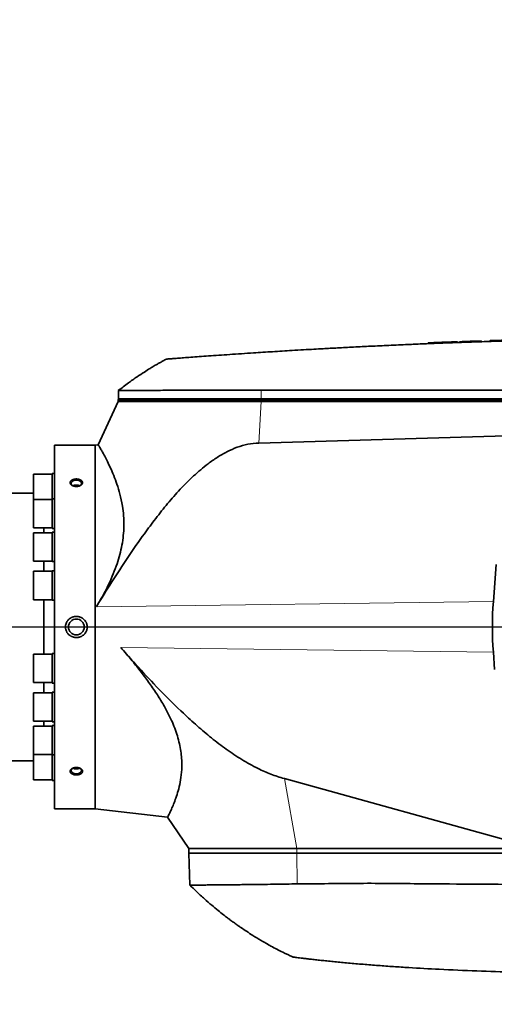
# Model space of a CAD drawing. Header units: millimetres. Extents: x 0 to 14900, y 0 to 10500.
# Tile 41 of 47: x 11596 to 11901, y 6398 to 7031. Entities that reach past the tile are written whole.
import ezdxf

# ---------------------------------------------------------------- set-up
doc = ezdxf.new("R2010")
doc.units = ezdxf.units.MM
doc.header["$LTSCALE"] = 25
doc.layers.add('THICK_LINE', color=7, linetype='Continuous')
doc.styles.add('SLDTEXTSTYLE0', font='TXT', dxfattribs={"width": 0.605})
doc.dimstyles.new('SLDDIMSTYLE2', dxfattribs={"dimtxt": 87.5, "dimasz": 87.5, "dimexe": 0, "dimexo": 0.0625, "dimgap": 21.875, "dimtad": 1, "dimdec": 4, "dimlfac": 25, "dimzin": 12, "dimdsep": 46, "dimtxsty": 'SLDTEXTSTYLE0', "dimsah": 1, "dimcen": 0.09, "dimadec": 1, "dimazin": 3, "dimtfac": 1, "dimtofl": 0, "dimtmove": 0, "dimatfit": 3, "dimfxl": 1, "dimfrac": 2, "dimtolj": 1, "dimtzin": 12, "dimarcsym": 0})
doc.dimstyles.new('SLDDIMSTYLE3', dxfattribs={"dimtxt": 87.5, "dimasz": 87.5, "dimexe": 0, "dimexo": 0.0625, "dimgap": 21.875, "dimtad": 1, "dimdec": 1, "dimrnd": 1e-09, "dimzin": 12, "dimdsep": 46, "dimtxsty": 'SLDTEXTSTYLE0', "dimsah": 1, "dimcen": 0, "dimadec": 0, "dimazin": 3, "dimtfac": 1, "dimtofl": 0, "dimtmove": 0, "dimatfit": 3, "dimfxl": 1, "dimfrac": 2, "dimtolj": 1, "dimtzin": 12, "dimarcsym": 0})

# ---------------------------------------------------------------- blocks, each defined once
blk = doc.blocks.new('_D_6')
at = {"layer": 'THICK_LINE'}
for p, q in [((7902.03, 7121.67), (7616.02, 7172.1)), ((13399.94, 6640.66), (13690.36, 6640.66))]:
    blk.add_line(p, q, dxfattribs=at)
blk.add_arc((10629.94, 6640.66), 3022.92, 0, 170, dxfattribs=at)
for points in [[(7652.95, 7165.58), (7681.67, 7249.18), (7657.11, 7253.87)], [(13652.86, 6640.66), (13664.1, 6728.33), (13639.1, 6727.97)]]:
    blk.add_solid(points, dxfattribs=at)
at = {"layer": 'THICK_LINE', "insert": (10779.39, 9775.28), "char_height": 87.5, "attachment_point": 1, "rotation": 355, "style": 'SLDTEXTSTYLE0'}
blk.add_mtext('170°', dxfattribs=at)
blk = doc.blocks.new('_D_7')
at = {"layer": 'THICK_LINE'}
for p, q in [((13399.94, 6640.66), (13690.36, 6640.66)), ((7902.03, 6159.65), (7616.02, 6109.22))]:
    blk.add_line(p, q, dxfattribs=at)
blk.add_arc((10629.94, 6640.66), 3022.92, 190, 0, dxfattribs=at)
for points in [[(13652.86, 6640.66), (13639.1, 6553.35), (13664.1, 6552.99)], [(7652.95, 6115.74), (7657.11, 6027.45), (7681.67, 6032.14)]]:
    blk.add_solid(points, dxfattribs=at)
at = {"layer": 'THICK_LINE', "insert": (10759.73, 3730.77), "char_height": 87.5, "attachment_point": 1, "rotation": 5, "style": 'SLDTEXTSTYLE0'}
blk.add_mtext('170°', dxfattribs=at)
blk = doc.blocks.new('_D_8')
at = {"layer": 'THICK_LINE'}
blk.add_line((12288.17, 8796.74), (10629.94, 6640.66), dxfattribs=at)
blk.add_solid([(12288.17, 8796.74), (12224.91, 8735.01), (12244.73, 8719.76)], dxfattribs=at)
at = {"layer": 'THICK_LINE', "insert": (11260.76, 7645.75), "char_height": 87.5, "attachment_point": 1, "rotation": 52.43651, "style": 'SLDTEXTSTYLE0'}
blk.add_mtext('R2720', dxfattribs=at)
blk = doc.blocks.new('_D_9')
at = {"layer": 'THICK_LINE'}
for q in [(11918.19, 7384.43), (10629.94, 6640.66)]:
    blk.add_line((11458.73, 7119.16), q, dxfattribs=at)
blk.add_solid([(11458.73, 7119.16), (11540.76, 7152.08), (11528.26, 7173.74)], dxfattribs=at)
at = {"layer": 'THICK_LINE', "insert": (11613.03, 7338.39), "char_height": 87.5, "attachment_point": 1, "rotation": 30, "style": 'SLDTEXTSTYLE0'}
blk.add_mtext('R957', dxfattribs=at)

msp = doc.modelspace()

# ---------------------------------------------------------------- linework, layer by layer
at = {"color": 7, "linetype": 'Continuous', "lineweight": 35}
for p, q in [((11858.8785136, 6823.3779774), (11858.8785136, 6822.8778913)), ((11861.5591703, 6823.4855097), (11861.5591703, 6822.9855097)), ((11862.4868177, 6823.5225163), (11863.0965112, 6823.5466882)), ((11862.4868177, 6823.5225163), (11862.4868177, 6823.0225163)), ((11863.0965112, 6823.5481368), (11863.0965112, 6823.0511247)), ((11877.6315112, 6824.1001656), (11873.6985112, 6823.9549564)), ((11877.6315112, 6824.1001656), (11877.6315112, 6823.6001656)), ((11878.8855112, 6824.1457558), (11878.8855112, 6823.6457558)), ((11892.8505112, 6824.6303198), (11892.8505112, 6824.1303198)), ((11898.6645137, 6824.8198956), (11898.6645137, 6824.3198348)), ((11901.3451703, 6824.9042986), (11901.3451703, 6824.4042986)), ((11659.6003727, 6792.8342713), (11659.4196834, 6787.6600043)), ((11659.3847626, 6785.6600043), (11646.4092442, 6757.8339154)), ((11659.4196834, 6787.6600043), (11659.3847626, 6786.6600043)), ((11659.3847626, 6786.6600043), (11659.3847626, 6785.6600043)), ((11751.3429082, 6786.6600043), (11659.3847626, 6786.6600043)), ((11659.3847626, 6785.6600043), (11751.3429082, 6785.6600043)), ((12071.1984953, 6786.6600043), (11751.3429082, 6786.6600043)), ((11751.3429082, 6785.6600043), (12077.3847626, 6785.6600043)), ((12005.2756129, 6766.4526355), (11749.7950353, 6758.9353136)), ((11644.3847626, 6757.6600043), (11618.3847626, 6757.6600043)), ((11618.3847626, 6523.6600043), (11618.3847626, 6757.6600043)), ((11646.485091, 6757.8993065), (11644.3847626, 6757.6600043)), ((11644.3847626, 6757.6600043), (11644.3847626, 6523.6600043)), ((11616.8847626, 6738.9956209), (11604.8847626, 6738.9956209)), ((11604.8847626, 6738.9956209), (11604.8847626, 6722.6270028)), ((11618.3847626, 6739.3606209), (11616.8847626, 6739.3606209)), ((11616.8847626, 6722.9920028), (11616.8847626, 6739.3606209)), ((11604.8847626, 6726.6600043), (11569.739373, 6726.6600043)), ((11616.8847626, 6722.6270028), (11604.8847626, 6722.6270028)), ((11604.8847626, 6722.6270028), (11604.8847626, 6704.3570028)), ((11618.3847626, 6722.9920028), (11616.8847626, 6722.9920028)), ((11616.8847626, 6703.9920028), (11616.8847626, 6722.9920028)), ((11604.8847626, 6704.3570028), (11616.8847626, 6704.3570028)), ((11616.8847626, 6701.2950043), (11604.8847626, 6701.2950043)), ((11604.8847626, 6701.2950043), (11604.8847626, 6683.0250043)), ((11611.3939646, 6701.2950043), (11611.3939646, 6704.3570028)), ((11616.8847626, 6703.9920028), (11618.3847626, 6703.9920028)), ((11618.3847626, 6701.6600043), (11616.8847626, 6701.6600043)), ((11616.8847626, 6682.6600043), (11616.8847626, 6701.6600043)), ((11604.8847626, 6683.0250043), (11616.8847626, 6683.0250043)), ((11611.3939646, 6676.453366), (11611.3939646, 6683.0250043)), ((11616.8847626, 6682.6600043), (11618.3847626, 6682.6600043)), ((11616.8847626, 6676.453366), (11604.8847626, 6676.453366)), ((11604.8847626, 6676.453366), (11604.8847626, 6658.183366)), ((11618.3847626, 6676.818366), (11616.8847626, 6676.818366)), ((11616.8847626, 6657.818366), (11616.8847626, 6676.818366)), ((11902.4620338, 6680.8430146), (11900.7254532, 6656.9574681)), ((11604.8847626, 6658.183366), (11616.8847626, 6658.183366)), ((11611.3939646, 6623.1366427), (11611.3939646, 6658.183366)), ((11616.8847626, 6657.818366), (11618.3847626, 6657.818366)), ((11900.7254532, 6624.3625406), (11901.5221662, 6613.4042672)), ((11616.8847626, 6623.1366427), (11604.8847626, 6623.1366427)), ((11604.8847626, 6623.1366427), (11604.8847626, 6604.8666427)), ((11618.3847626, 6623.5016427), (11616.8847626, 6623.5016427)), ((11616.8847626, 6604.5016427), (11616.8847626, 6623.5016427)), ((11604.8847626, 6604.8666427), (11616.8847626, 6604.8666427)), ((11611.3939646, 6598.2950043), (11611.3939646, 6604.8666427)), ((11616.8847626, 6604.5016427), (11618.3847626, 6604.5016427)), ((11618.3847626, 6598.6600043), (11616.8847626, 6598.6600043)), ((11616.8847626, 6579.6600043), (11616.8847626, 6598.6600043)), ((11616.8847626, 6598.2950043), (11604.8847626, 6598.2950043)), ((11604.8847626, 6598.2950043), (11604.8847626, 6580.0250043)), ((11604.8847626, 6580.0250043), (11616.8847626, 6580.0250043)), ((11611.3939646, 6576.9630059), (11611.3939646, 6580.0250043)), ((11616.8847626, 6579.6600043), (11618.3847626, 6579.6600043)), ((11616.8847626, 6576.9630059), (11604.8847626, 6576.9630059)), ((11604.8847626, 6576.9630059), (11604.8847626, 6558.6930059)), ((11618.3847626, 6577.3280059), (11616.8847626, 6577.3280059)), ((11616.8847626, 6558.3280059), (11616.8847626, 6577.3280059)), ((11569.739373, 6554.6600043), (11604.8847626, 6554.6600043)), ((11604.8847626, 6558.6930059), (11616.8847626, 6558.6930059)), ((11604.8847626, 6558.6930059), (11604.8847626, 6542.3243877)), ((11616.8847626, 6558.3280059), (11618.3847626, 6558.3280059)), ((11616.8847626, 6541.9593877), (11616.8847626, 6558.3280059)), ((11604.8847626, 6542.3243877), (11616.8847626, 6542.3243877)), ((11616.8847626, 6541.9593877), (11618.3847626, 6541.9593877)), ((11766.2273789, 6543.093992), (11928.84172, 6498.1600043)), ((11618.3847626, 6523.6600043), (11644.3847626, 6523.6600043)), ((11644.3847626, 6523.6600043), (11691.0977381, 6518.337733)), ((11691.0538421, 6518.368675), (11704.6847626, 6498.1600043)), ((11704.6847626, 6498.1600043), (11704.6847626, 6495.1600043)), ((11774.319723, 6498.1600043), (11704.6847626, 6498.1600043)), ((11928.84172, 6498.1600043), (11774.319723, 6498.1600043)), ((11774.319723, 6495.1600043), (11704.6847626, 6495.1600043)), ((11704.7895249, 6495.1600043), (11705.5070609, 6474.6124617)), ((11996.9316963, 6495.1600043), (11774.319723, 6495.1600043))]:
    msp.add_line(p, q, dxfattribs=at)
at = {"color": 8, "linetype": 'Continuous', "lineweight": 18}
for p, q in [((11873.6985112, 6823.9549564), (11873.6985112, 6823.4549564)), ((11751.3700222, 6792.9111544), (11751.3472456, 6787.6600043)), ((11751.3472456, 6787.6600043), (11659.4196834, 6787.6600043)), ((11749.7950353, 6758.9353136), (11751.3429082, 6785.6600043)), ((11751.3472456, 6787.6600043), (11751.3429082, 6786.6600043)), ((11751.3429082, 6786.6600043), (11751.3429082, 6785.6600043)), ((12071.2028327, 6787.6600043), (11751.3472456, 6787.6600043)), ((11900.7254532, 6656.9574681), (11645.2653831, 6653.7130535)), ((11900.7254532, 6624.3625406), (11661.0180213, 6627.4068922)), ((11766.2273789, 6543.093992), (11774.319723, 6498.1600043)), ((11774.319723, 6495.1600043), (11774.319723, 6498.1600043)), ((11774.5317356, 6475.42128), (11774.3476945, 6495.1600043))]:
    msp.add_line(p, q, dxfattribs=at)
at = {"color": 7, "linetype": 'Continuous', "lineweight": 35, "flags": 128}
for points in [[(12071.2252748, 6792.8340236), (11910.5094766, 6792.8698293), (11751.3700222, 6792.9111544)], [(11634.5650331, 6731.3982944), (11635.2311286, 6731.8544321), (11635.6807235, 6732.4783962), (11635.7731499, 6733.1574211), (11635.4983919, 6733.817924), (11634.8862239, 6734.3883291), (11634.0029837, 6734.8068243), (11632.9443842, 6735.0280589), (11631.825141, 6735.0280589), (11630.7665414, 6734.8068243), (11629.8833013, 6734.3883291), (11629.2711333, 6733.817924), (11628.9963753, 6733.1574211), (11629.0888017, 6732.4783962), (11629.5383966, 6731.8544321), (11630.2044921, 6731.3982944)], [(11630.2044921, 6549.9217142), (11629.8833013, 6549.7353392), (11629.2711333, 6549.1649341), (11628.9963753, 6548.5044312), (11629.0888017, 6547.8254062), (11629.5383966, 6547.2014421), (11630.2964394, 6546.7001551), (11631.2807844, 6546.3758674), (11632.3847626, 6546.2637205)], [(11632.3847626, 6546.2637205), (11633.4887408, 6546.3758674), (11634.4730858, 6546.7001551), (11635.2311286, 6547.2014421), (11635.6807235, 6547.8254062), (11635.7731499, 6548.5044312), (11635.4983919, 6549.1649341), (11634.8862239, 6549.7353392), (11634.7318164, 6549.8310301)]]:
    msp.add_lwpolyline(points, dxfattribs=at)
at = {"color": 7, "linetype": 'Continuous', "lineweight": 35}
msp.add_circle((11632.3847626, 6640.6600043), 5.1, dxfattribs=at)
for start, end in [(92.1389527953, 92.2902686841), (91.9002546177, 92.0743018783), (91.6431225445, 91.7943934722)]:
    msp.add_arc((12045.3847626, 2227.1600043), 4600, start, end, dxfattribs=at)
msp.add_ellipse((12011.3335132, 6640.6600043), major_axis=(0, 158.3023444), ratio=0.7024465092, start_param=1.4676620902, end_param=1.6739305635, dxfattribs=at)
for points, knots in [([(12045.3847626, 6826.6600043), (12038.7050487, 6826.6516392), (12025.6959609, 6826.6353477), (12006.7081922, 6826.5088541), (11988.7720362, 6826.3228319), (11971.887638, 6826.0824603), (11956.1399756, 6825.8025729), (11941.5166279, 6825.494308), (11928.0051166, 6825.1682908), (11915.5080362, 6824.8313822), (11903.5755472, 6824.4785561), (11892.3060119, 6824.1167498), (11881.7977512, 6823.753841), (11872.5985834, 6823.4163994), (11864.7082577, 6823.1122806), (11858.1265381, 6822.8482224), (11853.3810695, 6822.6517043), (11850.1723366, 6822.5161482), (11848.2561714, 6822.4342888), (11846.9627512, 6822.3785587), (11846.2576548, 6822.3480312), (11845.9887067, 6822.3363659), (11845.878364, 6822.3315764), (11845.831361, 6822.3295355), (11845.8109793, 6822.3286505), (11845.8020694, 6822.3282635), (11845.7981603, 6822.3280937), (11845.7962826, 6822.3280122), (11841.6852105, 6822.149469), (11833.6880738, 6821.7914042), (11822.0291888, 6821.2388905), (11811.0412724, 6820.69103), (11800.8140505, 6820.1573216), (11792.3050021, 6819.6949838), (11785.0210765, 6819.2871154), (11778.3792748, 6818.9061527), (11771.5831, 6818.5058749), (11764.9072886, 6818.1026552), (11758.6424104, 6817.7156361), (11752.4539123, 6817.324893), (11745.7242989, 6816.8909436), (11738.5225671, 6816.4154871), (11731.0139204, 6815.9071027), (11723.9253468, 6815.4157729), (11717.3382124, 6814.9493137), (11711.3244859, 6814.5151282), (11705.9594669, 6814.1210518), (11701.3050219, 6813.7740477), (11697.4081743, 6813.4798564), (11694.3298691, 6813.2450996), (11692.0681232, 6813.071276), (11690.781081, 6812.9718663), (11690.2471833, 6812.9305343), (11690.3946156, 6812.9419398), (11690.3994933, 6812.9423171)], [0, 0, 0, 0, 0.0501984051, 0.0977639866, 0.1426967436, 0.1849966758, 0.2246637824, 0.2610598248, 0.2949162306, 0.3262329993, 0.3550101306, 0.3846286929, 0.4109677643, 0.4340273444, 0.4538074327, 0.4703080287, 0.4835291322, 0.4895004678, 0.4944433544, 0.4979423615, 0.4992296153, 0.4997471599, 0.4999654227, 0.5000596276, 0.5001007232, 0.5001187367, 0.5001266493, 0.5001301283, 0.5001328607, 0.5310507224, 0.5602892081, 0.5878483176, 0.6137280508, 0.6372519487, 0.6518884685, 0.6685532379, 0.6872462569, 0.7030556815, 0.718797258, 0.7344815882, 0.7501623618, 0.7708556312, 0.7916787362, 0.8124468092, 0.8331311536, 0.8539409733, 0.8747297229, 0.8954134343, 0.9161867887, 0.9370097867, 0.9576884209, 0.9784569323, 0.9992872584, 1, 1, 1, 1]), ([(11858.8898732, 6823.3779774), (11858.886792, 6823.3778524), (11858.8621111, 6823.3768509), (11859.0574359, 6823.3847792), (11859.4606381, 6823.4011061), (11859.9881745, 6823.4224228), (11860.6715579, 6823.4499684), (11861.3358237, 6823.4765666), (11861.5591703, 6823.4855097)], [0, 0, 0, 0, 0.0408094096, 0.3268860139, 0.4729187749, 0.6031559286, 0.8665688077, 1, 1, 1, 1]), ([(11863.1318184, 6823.5481368), (11863.1268128, 6823.5479384), (11863.1175828, 6823.5475726), (11863.2681273, 6823.5535407), (11863.5326561, 6823.5640171), (11863.9494053, 6823.5804949), (11864.4989126, 6823.6021476), (11865.1368842, 6823.6272236), (11865.8997663, 6823.6570884), (11866.7683909, 6823.690908), (11867.4711892, 6823.7181662), (11868.2163965, 6823.7469514), (11868.9965213, 6823.7769561), (11869.8196187, 6823.8084707), (11870.8683035, 6823.8484247), (11872.1644372, 6823.8975108), (11873.1844947, 6823.9357083), (11873.6985112, 6823.9549564)], [0, 0, 0, 0, 0.0637867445, 0.1176183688, 0.1722355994, 0.2782959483, 0.3321292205, 0.3867474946, 0.4928566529, 0.5467144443, 0.6013572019, 0.6541224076, 0.7076395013, 0.7615385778, 0.8162234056, 0.9073932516, 1, 1, 1, 1]), ([(11898.6757838, 6824.8198956), (11898.6725013, 6824.8197908), (11898.6576031, 6824.8193154), (11898.7435861, 6824.8220594), (11898.9388303, 6824.8282839), (11899.2468453, 6824.8380875), (11899.7723229, 6824.854767), (11900.4569086, 6824.8764288), (11901.1216584, 6824.8972858), (11901.3451703, 6824.9042986)], [0, 0, 0, 0, 0.0402415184, 0.1826440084, 0.3265812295, 0.4726183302, 0.6029278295, 0.8664905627, 1, 1, 1, 1]), ([(11690.3847625, 6812.9411776), (11689.6627676, 6812.5559944), (11688.351862, 6811.8566283), (11686.598801, 6810.8886111), (11685.247775, 6810.1282679), (11684.1490751, 6809.5000508), (11683.0214737, 6808.8469358), (11681.5769547, 6807.9966374), (11679.2216933, 6806.5792255), (11675.7720626, 6804.4257993), (11671.0861121, 6801.3311301), (11665.4657188, 6797.3845788), (11661.5216896, 6794.3202812), (11659.3847626, 6792.6600043)], [0, 0, 0, 0, 0.0661759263, 0.1201537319, 0.1619419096, 0.1915459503, 0.222503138, 0.2673214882, 0.3270973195, 0.4447995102, 0.5961524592, 0.7811900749, 1, 1, 1, 1]), ([(11751.3700222, 6792.9111544), (11748.6430541, 6792.9084128), (11743.1848548, 6792.9029254), (11735.1323691, 6792.8963113), (11727.241196, 6792.8879983), (11719.5576591, 6792.8813769), (11712.0457652, 6792.8741992), (11704.7497289, 6792.8675751), (11697.7308168, 6792.8617816), (11691.1110423, 6792.8554785), (11685.0338991, 6792.8512402), (11679.5435524, 6792.8457868), (11674.6729446, 6792.8430255), (11670.389309, 6792.838556), (11666.791532, 6792.8368963), (11663.9041915, 6792.8338672), (11661.7221563, 6792.8330576), (11660.2907145, 6792.8314637), (11659.6042227, 6792.8311263), (11659.6699443, 6792.8311409), (11659.6898925, 6792.8311453)], [0, 0, 0, 0, 0.05456152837, 0.10920835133, 0.16420010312, 0.21909845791, 0.27434658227, 0.33183598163, 0.38972749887, 0.4482417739, 0.50760916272, 0.56509789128, 0.62298872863, 0.68150229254, 0.74086891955, 0.79835748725, 0.85624813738, 0.91476150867, 0.97412788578, 1, 1, 1, 1]), ([(11749.7950353, 6758.9353136), (11747.4396672, 6758.7441465), (11742.7267505, 6758.3616353), (11735.8420685, 6756.352873), (11729.2498229, 6753.4713887), (11722.9870923, 6749.8326462), (11715.7419469, 6744.6950879), (11707.7025711, 6737.8828352), (11699.0803209, 6729.2604962), (11691.0315769, 6720.0635756), (11683.4439331, 6710.4797787), (11674.8657199, 6698.9202795), (11665.3699293, 6685.3477635), (11655.1049591, 6669.6634921), (11648.5451599, 6659.0297336), (11645.2653831, 6653.7130535)], [0, 0, 0, 0, 0.04643214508, 0.09290727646, 0.14002933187, 0.18734751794, 0.23459826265, 0.3138982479, 0.39340040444, 0.47320234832, 0.55312122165, 0.6327717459, 0.75515782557, 0.87758349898, 1, 1, 1, 1]), ([(11646.4972151, 6757.7928947), (11646.4902412, 6757.8046551), (11646.471282, 6757.8366268), (11646.9722747, 6756.9927239), (11647.8671154, 6755.4566457), (11649.0812139, 6753.3168057), (11650.5990755, 6750.534369), (11652.3857105, 6747.0774134), (11654.3744507, 6742.9321676), (11656.4799154, 6738.0684093), (11658.5672512, 6732.5030976), (11660.5428165, 6726.0152052), (11662.0154718, 6719.2174604), (11662.8551473, 6712.271363), (11663.0588456, 6705.925301), (11662.6952111, 6699.5450736), (11661.8256811, 6693.4226887), (11660.4598925, 6687.3182494), (11658.6147239, 6681.1626981), (11656.2392931, 6674.823942), (11653.3494732, 6668.3498322), (11650.0517482, 6661.9083255), (11647.284086, 6657.0433171), (11645.6374053, 6654.3267802), (11645.2653831, 6653.7130535)], [0, 0, 0, 0, 0.03378025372, 0.0918352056, 0.14254271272, 0.19391584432, 0.24561626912, 0.29796774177, 0.35194258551, 0.40624065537, 0.46155963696, 0.51726733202, 0.57862933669, 0.62402708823, 0.66986921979, 0.70963596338, 0.74981389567, 0.78683314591, 0.82418621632, 0.8645120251, 0.90516966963, 0.94625123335, 0.9878569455, 1, 1, 1, 1]), ([(11629.3252582, 6735.0254344), (11629.202795, 6734.9344041), (11628.9557718, 6734.7507848), (11628.6684762, 6734.4240829), (11628.4943284, 6734.1219702), (11628.404733, 6733.8591816), (11628.3531299, 6733.5933813), (11628.357766, 6733.3238709), (11628.4175864, 6733.0574806), (11628.5140817, 6732.7945824), (11628.6641872, 6732.5389764), (11628.863527, 6732.2970364), (11629.0958575, 6732.0646106), (11629.3747458, 6731.849702), (11629.6931942, 6731.657733), (11630.0386408, 6731.481304), (11630.4194177, 6731.3315518), (11630.8263307, 6731.2124477), (11631.1444375, 6731.1389347), (11631.4719416, 6731.0822212), (11631.8058855, 6731.0428267), (11632.1478232, 6731.0209946), (11632.4908662, 6731.0175462), (11632.8325291, 6731.0323329), (11633.1713224, 6731.0650865), (11633.5085834, 6731.116427), (11633.8368637, 6731.1856632), (11634.1531282, 6731.2717122), (11634.4553596, 6731.3735849), (11634.7463246, 6731.492587), (11635.1068732, 6731.6693095), (11635.4293738, 6731.8732916), (11635.7057948, 6732.0988313), (11635.9479373, 6732.3359035), (11636.1394902, 6732.5892661), (11636.2762058, 6732.8520094), (11636.3748195, 6733.1181357), (11636.4174757, 6733.3885257), (11636.4040259, 6733.6562468), (11636.3531164, 6733.9204882), (11636.2204989, 6734.2431348), (11635.958165, 6734.6035824), (11635.6572073, 6734.8778371), (11635.373283, 6735.0765332), (11635.0601726, 6735.2612855), (11634.7077477, 6735.4222339), (11634.3245262, 6735.5558736), (11633.9204236, 6735.6710725), (11633.4912917, 6735.7564655), (11633.0474873, 6735.8101004), (11632.7080809, 6735.8340503), (11632.3659725, 6735.8414312), (11632.024268, 6735.8322691), (11631.6810466, 6735.8061331), (11631.3441714, 6735.7632566), (11631.0160214, 6735.7041754), (11630.6979795, 6735.6293421), (11630.38807, 6735.5378424), (11630.0450701, 6735.4129613), (11629.6783732, 6735.2478858), (11629.4434488, 6735.0998908), (11629.3252582, 6735.0254344)], [0, 0, 0, 0, 0.0234828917, 0.0473678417, 0.0736385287, 0.086977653, 0.100516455, 0.1264744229, 0.1396515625, 0.1530218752, 0.1789066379, 0.1920424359, 0.2053659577, 0.2314751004, 0.2447221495, 0.2581557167, 0.2846721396, 0.2981257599, 0.3117690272, 0.3251474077, 0.3387135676, 0.3523748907, 0.3662315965, 0.379727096, 0.3933161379, 0.4072008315, 0.4211880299, 0.4346731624, 0.4483537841, 0.462134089, 0.4761200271, 0.5029873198, 0.5166307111, 0.5304803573, 0.5569176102, 0.5703424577, 0.5839696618, 0.6100116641, 0.6232327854, 0.6366493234, 0.6625231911, 0.6889515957, 0.7149630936, 0.7281611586, 0.741545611, 0.7679256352, 0.7813097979, 0.7948822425, 0.8216882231, 0.8352900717, 0.8490853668, 0.8625566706, 0.8762190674, 0.8899785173, 0.9039375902, 0.9174405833, 0.9310381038, 0.9449354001, 0.9589370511, 0.9793412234, 1, 1, 1, 1]), ([(11634.5980405, 6731.4509151), (11634.5149665, 6731.4946477), (11634.3601594, 6731.5761429), (11634.1008817, 6731.6708232), (11633.847145, 6731.7503943), (11633.4948871, 6731.8378994), (11633.1252456, 6731.8992326), (11632.7469408, 6731.9323375), (11632.3653602, 6731.9466855), (11631.9819847, 6731.9328502), (11631.6064084, 6731.8908938), (11631.238409, 6731.8304477), (11630.8838862, 6731.7434294), (11630.5547975, 6731.6295426), (11630.3335681, 6731.5429987), (11630.2122479, 6731.4745956), (11630.1592835, 6731.444733)], [0, 0, 0, 0, 0.068655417, 0.1279383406, 0.1880855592, 0.2463827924, 0.3641616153, 0.4243102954, 0.4826018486, 0.6003168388, 0.6604410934, 0.7187226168, 0.836416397, 0.8965284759, 0.9548277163, 1, 1, 1, 1]), ([(11627.5142035, 6645.5446661), (11627.3934832, 6645.425849), (11627.0294395, 6645.0675443), (11626.6078047, 6644.5255623), (11626.1369744, 6643.7654714), (11625.7422445, 6642.9061533), (11625.4956108, 6641.9702469), (11625.3754976, 6641.0196641), (11625.3782304, 6640.2651652), (11625.4742497, 6639.5313418), (11625.6293775, 6638.8122562), (11625.8764602, 6638.1089164), (11626.2124754, 6637.4356311), (11626.6062206, 6636.7898814), (11627.0755255, 6636.2015816), (11627.7087745, 6635.5795504), (11628.3418555, 6635.0826028), (11629.0048207, 6634.6921273), (11629.7513314, 6634.3404987), (11630.4501849, 6634.1035111), (11631.223168, 6633.9438759), (11631.8155798, 6633.8721426), (11632.4141174, 6633.8497166), (11633.0134406, 6633.8769514), (11633.6154424, 6633.9551767), (11634.2066429, 6634.0837056), (11634.7828375, 6634.2609652), (11635.3416567, 6634.4855146), (11635.8859572, 6634.760222), (11636.5696631, 6635.1835084), (11637.1934641, 6635.6908358), (11637.7425996, 6636.2699234), (11638.2326579, 6636.887418), (11638.6381127, 6637.5620447), (11638.949554, 6638.2754499), (11639.1397051, 6638.8429424), (11639.3177466, 6639.5946552), (11639.3955209, 6640.3506172), (11639.3783362, 6641.0977396), (11639.2971678, 6641.8428529), (11639.1217734, 6642.5685704), (11638.8593939, 6643.2644303), (11638.5395391, 6643.9373193), (11638.1352143, 6644.5674112), (11637.6536991, 6645.1491936), (11637.125747, 6645.6885573), (11636.5268149, 6646.1637574), (11635.7244329, 6646.6579088), (11635.0241546, 6646.979697), (11634.2779899, 6647.2168954), (11633.5063633, 6647.3935871), (11632.7107943, 6647.4739642), (11631.9104558, 6647.4550004), (11631.3106358, 6647.390027), (11630.7195642, 6647.2752207), (11630.1396525, 6647.1115329), (11629.5689053, 6646.8967066), (11629.0601916, 6646.6533918), (11628.4813719, 6646.3193096), (11627.9744982, 6645.9607199), (11627.6297004, 6645.6490622), (11627.5142035, 6645.5446661)], [0, 0, 0, 0, 0.011725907, 0.0353606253, 0.0472900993, 0.0736130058, 0.1004828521, 0.1139206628, 0.1398801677, 0.1524034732, 0.1651036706, 0.1907542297, 0.2037291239, 0.2171532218, 0.2430690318, 0.2555592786, 0.2785819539, 0.2985887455, 0.3086927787, 0.3356951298, 0.3493939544, 0.3632846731, 0.3769493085, 0.3908071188, 0.4047630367, 0.4189208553, 0.432636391, 0.4464484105, 0.460567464, 0.4747939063, 0.502073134, 0.5159290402, 0.5299987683, 0.5566013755, 0.5701153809, 0.5838393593, 0.5979736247, 0.6235317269, 0.6361510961, 0.649654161, 0.6753561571, 0.6875466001, 0.7010979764, 0.7268831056, 0.7391072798, 0.7533524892, 0.7790867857, 0.7917786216, 0.8185663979, 0.8321551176, 0.8459326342, 0.8733116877, 0.8872050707, 0.9012972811, 0.9150200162, 0.9288385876, 0.9429613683, 0.9571902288, 0.9678241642, 0.9892220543, 1, 1, 1, 1]), ([(11661.0180213, 6627.4068922), (11665.3206928, 6622.548593), (11673.9264998, 6612.8314706), (11687.3025705, 6598.6817871), (11699.4092619, 6586.7776647), (11710.1055289, 6576.9958156), (11719.2640057, 6569.2210071), (11728.8067245, 6561.9294539), (11738.7811363, 6555.286101), (11748.3963268, 6549.9595487), (11757.545206, 6545.7968797), (11763.324997, 6543.997546), (11766.2273789, 6543.093992)], [0, 0, 0, 0, 0.1425752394, 0.285165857, 0.4276885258, 0.5154893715, 0.6035749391, 0.6915638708, 0.7792663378, 0.8667449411, 0.9330845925, 1, 1, 1, 1]), ([(11691.1052139, 6518.4033257), (11691.0949516, 6518.383459), (11691.024629, 6518.2473218), (11691.3271044, 6518.8302095), (11691.9816568, 6520.1226378), (11692.9742908, 6522.1659012), (11694.2307352, 6524.9343271), (11695.6828093, 6528.4722204), (11697.2040647, 6532.7725195), (11698.6467428, 6537.8847225), (11699.8010843, 6543.839569), (11700.3082278, 6549.6889979), (11700.2410565, 6555.0252909), (11699.842952, 6559.5635311), (11699.0513172, 6564.3330609), (11697.8432279, 6569.2513634), (11696.2197837, 6574.268332), (11694.2027879, 6579.3356803), (11691.8020681, 6584.4583275), (11688.6489743, 6590.3594784), (11684.5995024, 6597.0199918), (11679.5762106, 6604.3737981), (11674.1204595, 6611.6659771), (11667.9491332, 6619.3781293), (11663.4711189, 6624.5653078), (11661.0180213, 6627.4068922)], [0, 0, 0, 0, 0.0096715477, 0.0662745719, 0.1170703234, 0.1682089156, 0.2203708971, 0.2728670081, 0.3260347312, 0.3795620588, 0.4343671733, 0.4897663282, 0.5217379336, 0.5539044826, 0.5863127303, 0.6189749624, 0.6509603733, 0.6831856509, 0.7156472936, 0.7483049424, 0.795612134, 0.8436268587, 0.8919386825, 0.9408030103, 1, 1, 1, 1]), ([(11629.2254927, 6546.3652339), (11629.3550713, 6546.2777848), (11629.6164025, 6546.1014196), (11630.1060173, 6545.87662), (11630.5726412, 6545.7214202), (11630.988654, 6545.6215755), (11631.3122356, 6545.5617994), (11631.643979, 6545.5178963), (11631.9808173, 6545.4901396), (11632.3244764, 6545.4787225), (11632.6678625, 6545.4841991), (11633.0084924, 6545.506357), (11633.3448931, 6545.5449298), (11633.678488, 6545.6006018), (11634.0017184, 6545.6726241), (11634.311622, 6545.7600242), (11634.6062596, 6545.8619556), (11634.8884365, 6545.9799161), (11635.235816, 6546.1539652), (11635.5431676, 6546.3538288), (11635.8028837, 6546.5746626), (11636.0275107, 6546.8069453), (11636.2004513, 6547.055785), (11636.3179873, 6547.3149226), (11636.3973026, 6547.5783365), (11636.4204671, 6547.8474096), (11636.3878355, 6548.1153387), (11636.3180361, 6548.3809384), (11636.1623663, 6548.7070875), (11635.8741586, 6549.0738307), (11635.5533989, 6549.3539411), (11635.254923, 6549.556959), (11634.9281282, 6549.7455195), (11634.5636089, 6549.9089782), (11634.1701445, 6550.0430482), (11633.757157, 6550.1570111), (11633.3213011, 6550.2383637), (11632.873113, 6550.2847871), (11632.5317208, 6550.3016505), (11632.1889678, 6550.3003163), (11631.8479654, 6550.2809072), (11631.5067068, 6550.242919), (11631.1731934, 6550.1869072), (11630.8497752, 6550.1136356), (11630.5377361, 6550.0238025), (11630.2352204, 6549.9163909), (11629.9499888, 6549.7937085), (11629.6844559, 6549.6575014), (11629.4400225, 6549.5092153), (11629.2139189, 6549.3467588), (11628.9474879, 6549.11857), (11628.7298262, 6548.8718932), (11628.5659807, 6548.6135296), (11628.4399311, 6548.3503409), (11628.3693812, 6548.0807052), (11628.3551962, 6547.8116267), (11628.3788709, 6547.5448981), (11628.4777403, 6547.2166575), (11628.6835071, 6546.8795715), (11628.9376953, 6546.5938013), (11629.1292051, 6546.441705), (11629.2254927, 6546.3652339)], [0, 0, 0, 0, 0.0234963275, 0.0473868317, 0.0739830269, 0.0874776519, 0.1011630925, 0.1145625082, 0.12815034, 0.1418336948, 0.1557132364, 0.1692149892, 0.1828105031, 0.1967025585, 0.2106975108, 0.2241715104, 0.2378412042, 0.2516107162, 0.2655861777, 0.2924034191, 0.306021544, 0.3198456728, 0.3462254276, 0.35962083, 0.3732178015, 0.3992221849, 0.4124236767, 0.425819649, 0.451694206, 0.4781217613, 0.5041708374, 0.5173877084, 0.5307909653, 0.5572267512, 0.5706392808, 0.5842406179, 0.61109587, 0.6247230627, 0.6385444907, 0.6520272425, 0.6657016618, 0.6794734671, 0.6934456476, 0.706942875, 0.7205347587, 0.7344269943, 0.7484238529, 0.76180491, 0.7753818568, 0.7890588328, 0.8029422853, 0.8294625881, 0.8429298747, 0.8566005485, 0.882703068, 0.8959556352, 0.9094049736, 0.9352870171, 0.9617260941, 0.980756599, 1, 1, 1, 1]), ([(11630.1863847, 6549.8617725), (11630.2457796, 6549.8293817), (11630.3767907, 6549.7579353), (11630.686575, 6549.6407532), (11631.0277844, 6549.5379984), (11631.3887826, 6549.4635079), (11631.6911951, 6549.4176453), (11632.0245109, 6549.3851999), (11632.2642306, 6549.3808978), (11632.3847626, 6549.3787347)], [0, 0, 0, 0, 0.1008879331, 0.22253525, 0.4590084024, 0.5787147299, 0.7003857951, 0.8493528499, 1, 1, 1, 1]), ([(11632.3847626, 6549.3787347), (11632.5741187, 6549.3838476), (11632.8592486, 6549.3915465), (11633.23326, 6549.4394127), (11633.5084243, 6549.4880271), (11633.8637734, 6549.5708988), (11634.1988943, 6549.6807273), (11634.4777166, 6549.7983471), (11634.5910363, 6549.8581546), (11634.6317989, 6549.8796682)], [0, 0, 0, 0, 0.230987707, 0.3478180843, 0.4666317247, 0.5818240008, 0.8144423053, 0.9332524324, 1, 1, 1, 1]), ([(11705.5926964, 6474.6154523), (11705.5798285, 6474.6154606), (11705.5445563, 6474.6154833), (11706.2258435, 6474.6229375), (11707.559081, 6474.6299951), (11709.5959962, 6474.6423409), (11712.2685745, 6474.665523), (11715.555711, 6474.6949773), (11719.4145311, 6474.7302537), (11723.8877411, 6474.7655009), (11728.5357638, 6474.8115726), (11733.1808014, 6474.859917), (11737.7322446, 6474.9043081), (11742.6467142, 6474.9624559), (11747.9660577, 6475.0288696), (11754.105768, 6475.1014443), (11760.7206697, 6475.1656573), (11767.7164716, 6475.3188602), (11772.2556758, 6475.3870754), (11774.5317356, 6475.42128)], [0, 0, 0, 0, 0.0367222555, 0.1006597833, 0.1650446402, 0.2301221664, 0.2961483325, 0.3600853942, 0.4244695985, 0.4895463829, 0.5555715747, 0.6054407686, 0.6555210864, 0.7079916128, 0.7607080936, 0.8150538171, 0.8839142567, 0.9417919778, 1, 1, 1, 1]), ([(11705.5718333, 6474.594375), (11706.8820091, 6473.2809693), (11709.8949418, 6470.260609), (11714.5778291, 6465.9597509), (11719.2998071, 6461.8318727), (11723.3895482, 6458.4427071), (11726.7964372, 6455.7364122), (11729.3288392, 6453.7936495), (11731.1116386, 6452.4577895), (11732.369154, 6451.529512), (11733.5023415, 6450.7038269), (11734.5988109, 6449.914877), (11735.7104882, 6449.1246861), (11737.0723174, 6448.1688456), (11739.1106814, 6446.762414), (11742.1397866, 6444.7300571), (11746.3022648, 6442.050384), (11751.5603989, 6438.839932), (11757.9706787, 6435.1916765), (11764.7461397, 6431.5947523), (11769.4698077, 6429.3947836), (11771.5960891, 6428.4045039)], [0, 0, 0, 0, 0.0686989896, 0.157982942, 0.2353993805, 0.300961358, 0.3546717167, 0.3965271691, 0.419162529, 0.4371749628, 0.4544127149, 0.4710882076, 0.4872013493, 0.5049239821, 0.5327057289, 0.5789156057, 0.640009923, 0.7160307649, 0.8070430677, 0.9131436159, 1, 1, 1, 1]), ([(11774.5317356, 6475.42128), (11781.2197142, 6475.4560686), (11794.5958941, 6475.5256469), (11821.3435682, 6475.9286167), (11865.1401028, 6475.293678), (11914.1060185, 6475.1691758), (11961.5618241, 6474.5730566), (11985.2881032, 6474.6267339), (11997.1508669, 6474.6535717)], [0, 0, 0, 0, 0.0901330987, 0.1802691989, 0.360525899, 0.6802601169, 0.8401351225, 1, 1, 1, 1]), ([(11920.5804574, 6418.5844157), (11918.4299137, 6418.6305818), (11900.1964723, 6419.022003), (11875.4173049, 6419.9172325), (11849.5384655, 6421.3518831), (11836.4577582, 6422.2027131), (11828.2981652, 6422.7882655), (11821.7808388, 6423.2911381), (11816.9621662, 6423.6806571), (11812.133096, 6424.0894369), (11807.4688035, 6424.5027413), (11802.9977353, 6424.9164046), (11798.7226799, 6425.3284981), (11794.6106367, 6425.7409803), (11790.713212, 6426.14718), (11787.0736147, 6426.5404463), (11783.7138881, 6426.9159024), (11780.6656243, 6427.2673452), (11778.0536768, 6427.5771245), (11775.8916405, 6427.8396112), (11774.158152, 6428.0541143), (11772.8160808, 6428.2227992), (11771.9626587, 6428.3312734), (11771.551559, 6428.3838611), (11771.5758397, 6428.3807552), (11771.5842878, 6428.3796746)], [0, 0, 0, 0, 0.0356651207, 0.3023876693, 0.4110460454, 0.4653822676, 0.5197251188, 0.5466547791, 0.5738683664, 0.6016416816, 0.6296021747, 0.6565235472, 0.6836100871, 0.7112345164, 0.739055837, 0.7669827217, 0.7951205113, 0.8239317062, 0.8529795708, 0.879582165, 0.9063851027, 0.9338479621, 0.9615510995, 0.9866222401, 1, 1, 1, 1])]:
    msp.add_open_spline(points, degree=3, knots=knots, dxfattribs=at)
at = {"layer": 'THICK_LINE'}
msp.add_line((10629.9447626, 6640.6600043), (13349.9447626, 6640.6600043), dxfattribs=at)
msp.add_arc((10629.9447626, 6640.6600043), 2720, 190, 170, dxfattribs=at)

# ---------------------------------------------------------------- dimensions: what is measured, and where the dimension line sits
for base, line1, line2, picture, middle in [((10893.4096045, 9652.0769274), ((13349.9447626, 6640.6600043), (10629.9447626, 6640.6600043)), ((9687.483743, 6806.8413104), (7951.2676744, 7112.9830476)), '_D_6', (10893.4096045, 9652.0769274)), ((10893.4096045, 3629.2430813), ((9687.483743, 6474.4786983), (7951.2676744, 6168.3369611)), ((13349.9447626, 6640.6600043), (10629.9447626, 6640.6600043)), '_D_7', (10893.4096045, 3629.2430813))]:
    dim = msp.add_angular_dim_2l(base=base, line1=line1, line2=line2, dimstyle='SLDDIMSTYLE2', dxfattribs=at)
    dim.commit()
    dim.dimension.update_dxf_attribs({"geometry": picture, "text_midpoint": middle, "dimtype": 162})
for mpoint, picture, middle in [((12288.1662271, 8796.7447834), '_D_8', (11459.0557448, 7718.7026439)), ((11458.731074, 7119.1600043), '_D_9', (11795.2328691, 7313.439512))]:
    dim = msp.add_radius_dim(center=(10629.9447626, 6640.6600043), mpoint=mpoint, dimstyle='SLDDIMSTYLE3', dxfattribs=at)
    dim.commit()
    dim.dimension.update_dxf_attribs({"geometry": picture, "text_midpoint": middle, "dimtype": 164})

doc.saveas('drawing.dxf')
